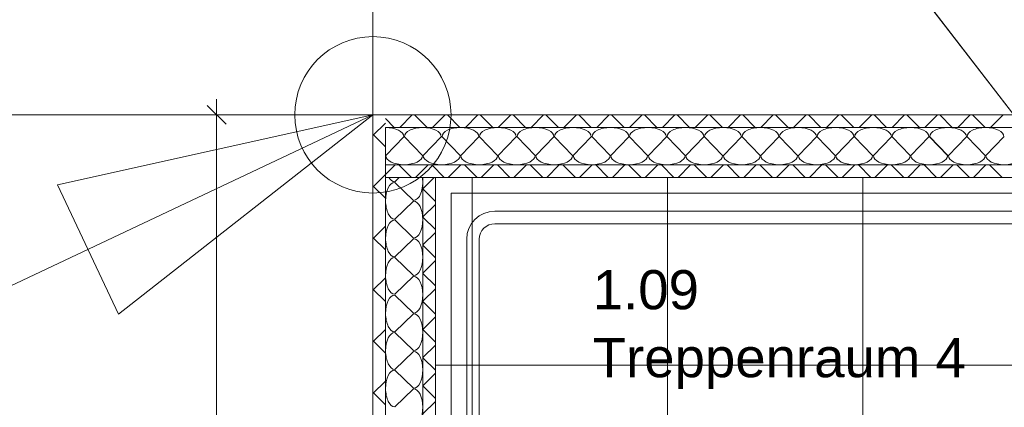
# Model space of a CAD drawing. Extents: x 229 to 926, y 37 to 878.
# Tile 41 of 163: x 359 to 422, y 715 to 739. Entities that reach past the tile are written whole.
import ezdxf
from ezdxf.lldxf.tags import DXFTag

# ---------------------------------------------------------------- set-up
doc = ezdxf.new("R2010")
doc.units = 0
doc.layers.get('0').update_dxf_attribs({"linetype": 'fein_strichliert', "lineweight": 13})
for name, color, linetype, lineweight in [('Axen', 7, 'Continuous', 25), ('Axen-A03CPAFYA9', 7, 'Continuous', 25), ('Beschriftung', 7, 'Continuous', 25), ('Beschriftung-A03CPAFWA9', 7, 'Continuous', 25), ('Deckenspiegel', 7, 'Continuous', 25), ('Fullfläche', 7, 'Continuous', 25), ('Fullfläche-A03CPAG4A9', 7, 'Continuous', 25), ('Maßlinien', 7, 'Continuous', 25), ('Maßlinien-A03CPAG1A9', 7, 'Continuous', 25), ('Räume', 7, 'Continuous', 25), ('Räume-A03CPAG6A9', 7, 'Continuous', 25), ('Treppen', 7, 'Continuous', 25), ('Treppen-A03CPAG3A9', 7, 'Continuous', 25), ('Wände', 7, 'Continuous', 25), ('Wände-A03CPAG0A9', 7, 'Continuous', 25)]:
    doc.layers.add(name, color=color, linetype=linetype, lineweight=lineweight)
doc.layers.add('X_Einfuegepunkt-A01FN4SOLQ', color=3, linetype='Continuous', lineweight=25, true_color=0x00ff00)
doc.layers.add('X_Einfuegepunkt-A01FN4SOLQ-A03CPAG7A9', color=3, linetype='Continuous', lineweight=25, true_color=0x00ff00)
doc.styles.get("Standard").update_dxf_attribs({"font": 'arial.ttf'})
tags = doc.linetypes.add('ALL_S25', pattern=[0.001, 0, -0.001]).pattern_tags.tags
tags[6:7] = [DXFTag(74, 4), DXFTag(75, 0), DXFTag(340, '0'), DXFTag(46, 1.0), DXFTag(50, 0.0), DXFTag(44, 0.0), DXFTag(45, 0.0)]
tags[4:5] = [DXFTag(74, 4), DXFTag(75, 0), DXFTag(340, '0'), DXFTag(46, 1.0), DXFTag(50, 0.0), DXFTag(44, 0.0), DXFTag(45, 0.0)]
tags = doc.linetypes.add('ALL_S25-A03CPAG2A9', pattern=[0.001, 0, -0.001]).pattern_tags.tags
tags[6:7] = [DXFTag(74, 4), DXFTag(75, 0), DXFTag(340, '0'), DXFTag(46, 1.0), DXFTag(50, 0.0), DXFTag(44, 0.0), DXFTag(45, 0.0)]
tags[4:5] = [DXFTag(74, 4), DXFTag(75, 0), DXFTag(340, '0'), DXFTag(46, 1.0), DXFTag(50, 0.0), DXFTag(44, 0.0), DXFTag(45, 0.0)]
tags = doc.linetypes.add('fein_strichliert', pattern=[4, 1, -2, 1]).pattern_tags.tags
tags[8:9] = [DXFTag(74, 4), DXFTag(75, 0), DXFTag(340, '0'), DXFTag(46, 0.0), DXFTag(50, 0.0), DXFTag(44, 0.0), DXFTag(45, 0.0)]
tags[6:7] = [DXFTag(74, 4), DXFTag(75, 0), DXFTag(340, '0'), DXFTag(46, 0.0), DXFTag(50, 0.0), DXFTag(44, 0.0), DXFTag(45, 0.0)]
tags[4:5] = [DXFTag(74, 4), DXFTag(75, 0), DXFTag(340, '0'), DXFTag(46, 0.0), DXFTag(50, 0.0), DXFTag(44, 0.0), DXFTag(45, 0.0)]

# ---------------------------------------------------------------- blocks, each defined once
blk = doc.blocks.new('Referenz-A03CPAFUA9', base_point=(255.728, 66.032))
at = {"layer": 'Axen', "color": 0, "linetype": 'ALL_S25', "lineweight": -2, "ltscale": 0.13}
for p, q in [((381.634, 66.032), (381.634, 801.546)), ((735.547, 733.346), (301.726, 733.346))]:
    blk.add_line(p, q, dxfattribs=at)
at = {"layer": 'Beschriftung', "color": 0, "lineweight": -2}
blk.add_line((432.138, 721.002), (373.242, 797.498), dxfattribs=at)
at = {"layer": 'Fullfläche', "color": 0, "lineweight": -2}
for p, q in [((384.154, 733.346), (383.355, 732.545)), ((384.301, 733.346), (385.101, 732.545)), ((386.254, 733.346), (385.455, 732.545)), ((386.401, 733.346), (387.2, 732.545)), ((388.354, 733.346), (387.555, 732.545)), ((388.501, 733.346), (389.301, 732.545)), ((390.454, 733.346), (389.655, 732.545)), ((390.601, 733.346), (391.401, 732.545)), ((392.554, 733.346), (391.755, 732.545)), ((392.701, 733.346), (393.501, 732.545)), ((394.654, 733.346), (393.855, 732.545)), ((394.801, 733.346), (395.601, 732.546)), ((396.754, 733.346), (395.955, 732.546)), ((396.901, 733.346), (397.701, 732.546)), ((398.854, 733.346), (398.055, 732.546)), ((399.001, 733.346), (399.801, 732.546)), ((400.954, 733.346), (400.155, 732.546)), ((401.101, 733.346), (401.901, 732.546)), ((403.054, 733.346), (402.255, 732.546)), ((403.201, 733.346), (404.001, 732.546)), ((405.154, 733.346), (404.355, 732.546)), ((405.302, 733.346), (406.101, 732.546)), ((407.254, 733.346), (406.455, 732.546)), ((407.402, 733.346), (408.201, 732.546)), ((409.354, 733.346), (408.555, 732.546)), ((409.502, 733.346), (410.301, 732.546)), ((411.454, 733.346), (410.655, 732.546)), ((411.602, 733.346), (412.401, 732.546)), ((413.554, 733.346), (412.755, 732.546)), ((413.702, 733.346), (414.501, 732.546)), ((415.654, 733.346), (414.855, 732.546)), ((415.802, 733.346), (416.601, 732.546)), ((417.754, 733.346), (416.955, 732.546)), ((417.902, 733.346), (418.701, 732.546)), ((419.854, 733.346), (419.055, 732.546)), ((420.002, 733.346), (420.801, 732.546)), ((421.954, 733.346), (421.155, 732.546)), ((381.634, 732.025), (382.434, 732.824)), ((382.433, 733.113), (383, 732.545)), ((381.634, 732.109), (382.434, 731.31)), ((382.457, 730.746), (383.609, 731.946)), ((383.657, 731.946), (384.809, 730.746)), ((384.857, 730.746), (386.009, 731.946)), ((386.057, 731.946), (387.209, 730.746)), ((387.257, 730.746), (388.409, 731.946)), ((388.457, 731.946), (389.609, 730.746)), ((389.657, 730.746), (390.809, 731.946)), ((390.857, 731.946), (392.009, 730.746)), ((392.057, 730.746), (393.209, 731.946)), ((393.257, 731.946), (394.409, 730.746)), ((394.457, 730.746), (395.609, 731.946)), ((395.657, 731.946), (396.809, 730.746)), ((396.857, 730.746), (398.009, 731.946)), ((398.057, 731.946), (399.209, 730.746)), ((399.257, 730.746), (400.409, 731.946)), ((400.457, 731.946), (401.609, 730.746)), ((401.657, 730.746), (402.809, 731.946)), ((402.857, 731.946), (404.009, 730.746)), ((404.057, 730.746), (405.209, 731.946)), ((405.257, 731.946), (406.41, 730.746)), ((406.457, 730.746), (407.609, 731.946)), ((407.657, 731.946), (408.809, 730.746)), ((408.858, 730.746), (410.01, 731.946)), ((410.057, 731.946), (411.21, 730.746)), ((411.258, 730.746), (412.41, 731.946)), ((412.458, 731.946), (413.61, 730.746)), ((413.658, 730.746), (414.81, 731.946)), ((414.858, 731.946), (416.01, 730.746)), ((416.057, 730.746), (417.21, 731.946)), ((417.258, 731.946), (418.41, 730.746)), ((418.458, 730.746), (419.61, 731.946)), ((419.658, 731.946), (420.81, 730.746)), ((420.858, 730.746), (422.01, 731.946)), ((382.433, 729.521), (383.061, 730.149)), ((384.097, 729.346), (383.295, 730.149)), ((384.359, 729.346), (385.161, 730.149)), ((386.197, 729.346), (385.395, 730.149)), ((386.459, 729.346), (387.261, 730.149)), ((388.297, 729.346), (387.495, 730.149)), ((388.559, 729.346), (389.361, 730.149)), ((390.397, 729.346), (389.595, 730.149)), ((390.659, 729.346), (391.461, 730.149)), ((392.497, 729.346), (391.695, 730.149)), ((392.759, 729.346), (393.561, 730.149)), ((394.597, 729.346), (393.795, 730.149)), ((394.859, 729.346), (395.661, 730.149)), ((396.697, 729.346), (395.895, 730.149)), ((396.959, 729.346), (397.761, 730.149)), ((398.797, 729.346), (397.995, 730.149)), ((399.059, 729.346), (399.86, 730.148)), ((400.897, 729.346), (400.095, 730.148)), ((401.159, 729.346), (401.96, 730.148)), ((402.997, 729.346), (402.195, 730.148)), ((403.259, 729.346), (404.06, 730.148)), ((405.097, 729.346), (404.296, 730.148)), ((405.359, 729.346), (406.16, 730.148)), ((407.197, 729.346), (406.396, 730.148)), ((407.459, 729.346), (408.26, 730.148)), ((409.297, 729.346), (408.496, 730.148)), ((409.559, 729.346), (410.36, 730.148)), ((411.397, 729.346), (410.596, 730.148)), ((411.659, 729.346), (412.46, 730.148)), ((413.497, 729.346), (412.696, 730.148)), ((413.759, 729.346), (414.56, 730.148)), ((415.597, 729.346), (414.796, 730.148)), ((415.859, 729.346), (416.66, 730.148)), ((417.698, 729.346), (416.896, 730.148)), ((417.959, 729.346), (418.76, 730.148)), ((419.798, 729.346), (418.996, 730.148)), ((420.059, 729.346), (420.86, 730.148)), ((421.898, 729.346), (421.096, 730.148)), ((381.634, 728.725), (382.434, 729.524)), ((383.034, 729.07), (383.321, 729.346)), ((384.234, 727.87), (383.034, 729.022)), ((384.834, 728.624), (385.557, 729.346)), ((381.634, 728.809), (382.434, 728.01)), ((384.834, 728.61), (385.634, 727.811)), ((383.034, 726.67), (384.234, 727.822)), ((384.834, 726.824), (385.634, 727.623)), ((384.234, 725.47), (383.034, 726.622)), ((384.834, 726.81), (385.634, 726.011)), ((381.635, 725.425), (382.434, 726.224)), ((384.834, 725.024), (385.634, 725.823)), ((381.635, 725.508), (382.435, 724.709)), ((383.034, 724.27), (384.234, 725.422)), ((384.834, 725.01), (385.634, 724.211)), ((384.234, 723.07), (383.034, 724.222)), ((384.834, 723.224), (385.634, 724.023)), ((381.635, 722.126), (382.435, 722.925)), ((383.034, 721.87), (384.234, 723.022)), ((384.834, 723.21), (385.634, 722.411)), ((381.635, 722.208), (382.435, 721.409)), ((384.834, 721.424), (385.634, 722.223)), ((384.234, 720.67), (383.034, 721.822)), ((384.834, 721.41), (385.634, 720.611)), ((383.034, 719.47), (384.234, 720.622)), ((384.834, 719.623), (385.634, 720.423)), ((381.635, 718.826), (382.435, 719.625)), ((384.834, 719.61), (385.634, 718.811)), ((381.635, 718.908), (382.435, 718.108)), ((384.234, 718.27), (383.034, 719.422)), ((383.034, 717.07), (384.234, 718.222)), ((384.834, 717.823), (385.634, 718.623)), ((384.834, 717.81), (385.634, 717.011)), ((384.234, 715.87), (383.034, 717.022)), ((381.636, 715.526), (382.436, 716.325)), ((384.834, 716.023), (385.634, 716.823)), ((383.034, 714.67), (384.234, 715.822)), ((384.834, 716.01), (385.634, 715.211)), ((381.636, 715.607), (382.436, 714.808)), ((384.834, 714.223), (385.634, 715.023))]:
    blk.add_line(p, q, dxfattribs=at)
for centre, major_axis, start_param, end_param in [((382.433, 731.946), (1.176, 0), 0, 1.570795), ((384.833, 731.946), (1.176, 0), 1.570796, 3.141593), ((384.833, 731.946), (1.176, 0), 0, 1.570796), ((387.233, 731.946), (1.176, 0), 1.570796, 3.141593), ((387.233, 731.946), (1.176, 0), 0, 1.570796), ((389.633, 731.946), (1.176, 0), 1.570796, 3.141593), ((389.633, 731.946), (1.176, 0), 0, 1.570796), ((392.033, 731.946), (1.176, 0), 1.570796, 3.141593), ((392.033, 731.946), (1.176, 0), 0, 1.570796), ((394.433, 731.946), (1.176, 0), 1.570796, 3.141593), ((394.433, 731.946), (1.176, 0), 0, 1.570796), ((396.833, 731.946), (1.176, 0), 1.570796, 3.141593), ((396.833, 731.946), (1.176, 0), 0, 1.570796), ((399.233, 731.946), (1.176, 0), 1.570796, 3.141593), ((399.233, 731.946), (1.176, 0), 0, 1.570796), ((401.633, 731.946), (1.176, 0), 1.570796, 3.141593), ((401.633, 731.946), (1.176, 0), 0, 1.570796), ((404.033, 731.946), (1.176, 0), 1.570796, 3.141593), ((404.033, 731.946), (1.176, 0), 0, 1.570796), ((406.433, 731.946), (1.176, 0), 1.570796, 3.141593), ((406.433, 731.946), (1.176, 0), 0, 1.570796), ((408.833, 731.946), (1.176, 0), 1.570796, 3.141593), ((408.833, 731.946), (1.176, 0), 0, 1.570796), ((411.234, 731.946), (1.176, 0), 1.570796, 3.141593), ((411.234, 731.946), (1.176, 0), 0, 1.570796), ((413.634, 731.946), (1.176, 0), 1.570796, 3.141593), ((413.634, 731.946), (1.176, 0), 0, 1.570796), ((416.034, 731.946), (1.176, 0), 1.570796, 3.141593), ((416.034, 731.946), (1.176, 0), 0, 1.570796), ((418.434, 731.946), (1.176, 0), 1.570796, 3.141593), ((418.434, 731.946), (1.176, 0), 0, 1.570796), ((420.834, 731.946), (1.176, 0), 1.570796, 3.141593), ((420.834, 731.946), (1.176, 0), 0, 1.570796), ((383.633, 730.746), (1.176, 0), 3.141593, 6.283185), ((386.033, 730.746), (1.176, 0), 3.141593, 6.283185), ((388.433, 730.746), (1.176, 0), 3.141593, 6.283185), ((390.833, 730.746), (1.176, 0), 3.141593, 6.283185), ((393.233, 730.746), (1.176, 0), 3.141593, 6.283185), ((395.633, 730.746), (1.176, 0), 3.141593, 6.283185), ((398.033, 730.746), (1.176, 0), 3.141593, 6.283185), ((400.433, 730.746), (1.176, 0), 3.141593, 6.283185), ((402.833, 730.746), (1.176, 0), 3.141593, 6.283185), ((405.233, 730.746), (1.176, 0), 3.141593, 6.283185), ((407.634, 730.746), (1.176, 0), 3.141593, 6.283185), ((410.033, 730.746), (1.176, 0), 3.141593, 6.283185), ((412.434, 730.746), (1.176, 0), 3.141593, 6.283185), ((414.834, 730.746), (1.176, 0), 3.141593, 6.283185), ((417.234, 730.746), (1.176, 0), 3.141593, 6.283185), ((419.634, 730.746), (1.176, 0), 3.141593, 6.283185), ((422.034, 730.746), (1.176, 0), 3.141593, 6.283185), ((383.034, 727.846), (0, 1.176), 0, 1.570796), ((383.034, 730.246), (0, 1.176), 2.442345, 3.141593), ((384.234, 729.046), (0, 1.176), 3.141593, 4.970331), ((383.034, 727.846), (0, 1.176), 1.570796, 3.141593), ((384.234, 726.646), (0, 1.176), 3.141593, 6.283185), ((383.034, 725.446), (0, 1.176), 0, 1.570796), ((383.034, 725.446), (0, 1.176), 1.570796, 3.141593), ((384.234, 724.246), (0, 1.176), 3.141593, 6.283185), ((383.034, 723.046), (0, 1.176), 0, 1.570796), ((383.034, 723.046), (0, 1.176), 1.570796, 3.141593), ((384.234, 721.846), (0, 1.176), 3.141593, 6.283185), ((383.034, 720.646), (0, 1.176), 0, 1.570796), ((383.034, 720.646), (0, 1.176), 1.570796, 3.141593), ((384.234, 719.446), (0, 1.176), 3.141593, 6.283185), ((383.034, 718.246), (0, 1.176), 0, 1.570796), ((383.034, 718.246), (0, 1.176), 1.570796, 3.141593), ((384.234, 717.046), (0, 1.176), 3.141593, 6.283185), ((383.034, 715.846), (0, 1.176), 0, 1.570796), ((383.034, 715.846), (0, 1.176), 1.570796, 3.141593), ((384.234, 714.646), (0, 1.176), 3.141593, 6.283185)]:
    blk.add_ellipse(centre, major_axis=major_axis, ratio=0.5, start_param=start_param, end_param=end_param, dxfattribs=at)
at = {"layer": 'Maßlinien', "color": 0, "lineweight": -2}
for p, q in [((371.634, 733.346), (371.634, 734.346)), ((371.634, 733.346), (370.634, 733.346)), ((372.234, 732.746), (371.034, 733.946)), ((371.634, 733.346), (372.634, 733.346)), ((371.634, 665.345), (371.634, 733.346))]:
    blk.add_line(p, q, dxfattribs=at)
at = {"layer": 'Treppen', "color": 0, "lineweight": -2}
for p, q in [((385.634, 667.845), (385.634, 729.346)), ((439.625, 729.346), (385.634, 729.346)), ((439.234, 728.346), (386.634, 728.346)), ((386.634, 668.845), (386.634, 728.346)), ((485.435, 727.186), (389.434, 727.186)), ((438.53, 726.386), (389.434, 726.386)), ((387.634, 671.805), (387.634, 725.386)), ((388.434, 671.805), (388.434, 725.386))]:
    blk.add_line(p, q, dxfattribs=at)
for major_axis in [(0, 1.8), (0, 1)]:
    blk.add_ellipse((389.434, 725.386), major_axis=major_axis, ratio=1, start_param=0, end_param=1.570796, dxfattribs=at)
at = {"layer": 'Wände', "color": 0, "lineweight": -2}
for p, q in [((381.634, 665.345), (381.634, 733.346)), ((381.634, 733.346), (506.335, 733.346)), ((506.335, 732.546), (382.433, 732.545)), ((382.433, 732.545), (382.433, 729.346)), ((382.433, 730.146), (506.335, 730.146)), ((506.335, 729.346), (382.433, 729.346)), ((382.433, 729.346), (382.433, 667.845)), ((384.834, 667.845), (384.834, 729.346)), ((385.634, 729.346), (385.634, 667.845))]:
    blk.add_line(p, q, dxfattribs=at)
at = {"layer": 'X_Einfuegepunkt-A01FN4SOLQ', "color": 0, "lineweight": -2}
for p, q in [((381.634, 733.346), (381.634, 741.111)), ((381.634, 733.346), (288.119, 689.192)), ((381.634, 733.346), (361.45, 728.872)), ((381.634, 733.346), (365.355, 720.603)), ((381.634, 733.346), (373.869, 733.346)), ((381.634, 733.346), (389.398, 733.346)), ((381.634, 733.346), (381.634, 725.581)), ((361.45, 728.872), (365.355, 720.603))]:
    blk.add_line(p, q, dxfattribs=at)
blk.add_circle((381.634, 733.346), 5, dxfattribs=at)
at = {"layer": 'Räume', "color": 0, "lineweight": -2, "char_height": 2.50002, "attachment_point": 1, "rotation": 0.00001}
for s, insert in [('{\\fArial;1.09}', (395.698, 723.415)), ('{\\fArial;Treppenraum 4}', (395.698, 719.07))]:
    blk.add_mtext(s, dxfattribs=dict(at, insert=insert))
blk = doc.blocks.new('Referenz-A03CPAG8A9', base_point=(281.599, 66.032))
at = {"layer": 'Axen-A03CPAFYA9', "color": 0, "linetype": 'ALL_S25-A03CPAG2A9', "lineweight": -2, "ltscale": 0.13}
for p, q in [((381.634, 66.032), (381.634, 801.545)), ((735.547, 733.346), (301.727, 733.346))]:
    blk.add_line(p, q, dxfattribs=at)
at = {"layer": 'Beschriftung-A03CPAFWA9', "color": 0, "lineweight": -2}
blk.add_line((432.138, 721.002), (373.242, 797.497), dxfattribs=at)
at = {"layer": 'Deckenspiegel', "color": 0, "lineweight": -2}
for p, q in [((552.833, 729.346), (385.634, 729.346)), ((385.634, 729.346), (385.634, 667.846)), ((387.984, 667.846), (387.984, 729.346)), ((400.484, 667.846), (400.484, 729.346)), ((412.984, 667.846), (412.984, 729.346)), ((385.634, 717.346), (552.833, 717.346))]:
    blk.add_line(p, q, dxfattribs=at)
at = {"layer": 'Fullfläche-A03CPAG4A9', "color": 0, "lineweight": -2}
for p, q in [((384.154, 733.346), (383.355, 732.546)), ((384.301, 733.346), (385.1, 732.546)), ((386.254, 733.346), (385.455, 732.546)), ((386.401, 733.346), (387.2, 732.546)), ((388.354, 733.346), (387.555, 732.546)), ((388.501, 733.346), (389.3, 732.546)), ((390.454, 733.346), (389.655, 732.546)), ((390.601, 733.346), (391.4, 732.546)), ((392.554, 733.346), (391.755, 732.546)), ((392.701, 733.346), (393.5, 732.546)), ((394.654, 733.346), (393.855, 732.546)), ((394.801, 733.346), (395.6, 732.546)), ((396.754, 733.346), (395.955, 732.546)), ((396.901, 733.346), (397.7, 732.546)), ((398.854, 733.346), (398.055, 732.546)), ((399.001, 733.346), (399.801, 732.546)), ((400.954, 733.346), (400.155, 732.546)), ((401.101, 733.346), (401.901, 732.546)), ((403.054, 733.346), (402.255, 732.546)), ((403.201, 733.346), (404.001, 732.546)), ((405.154, 733.346), (404.355, 732.546)), ((405.301, 733.346), (406.101, 732.546)), ((407.254, 733.346), (406.455, 732.546)), ((407.401, 733.346), (408.201, 732.546)), ((409.354, 733.346), (408.555, 732.546)), ((409.501, 733.346), (410.301, 732.546)), ((411.454, 733.346), (410.655, 732.546)), ((411.601, 733.346), (412.401, 732.546)), ((413.554, 733.346), (412.755, 732.546)), ((413.701, 733.346), (414.501, 732.546)), ((415.654, 733.346), (414.855, 732.546)), ((415.801, 733.346), (416.601, 732.546)), ((417.754, 733.346), (416.955, 732.546)), ((417.901, 733.346), (418.701, 732.546)), ((419.854, 733.346), (419.055, 732.546)), ((420.001, 733.346), (420.801, 732.546)), ((421.954, 733.346), (421.155, 732.546)), ((381.634, 732.025), (382.434, 732.824)), ((382.433, 733.113), (383, 732.546)), ((381.634, 732.109), (382.434, 731.31)), ((382.457, 730.746), (383.609, 731.946)), ((383.657, 731.946), (384.809, 730.746)), ((384.857, 730.746), (386.009, 731.946)), ((386.057, 731.946), (387.209, 730.746)), ((387.257, 730.746), (388.409, 731.946)), ((388.457, 731.946), (389.609, 730.746)), ((389.657, 730.746), (390.809, 731.946)), ((390.857, 731.946), (392.009, 730.746)), ((392.057, 730.746), (393.209, 731.946)), ((393.257, 731.946), (394.409, 730.746)), ((394.457, 730.746), (395.609, 731.946)), ((395.657, 731.946), (396.809, 730.746)), ((396.857, 730.746), (398.009, 731.946)), ((398.057, 731.946), (399.209, 730.746)), ((399.257, 730.746), (400.409, 731.946)), ((400.457, 731.946), (401.609, 730.746)), ((401.657, 730.746), (402.809, 731.946)), ((402.857, 731.946), (404.009, 730.746)), ((404.057, 730.746), (405.209, 731.946)), ((405.257, 731.946), (406.409, 730.746)), ((406.457, 730.746), (407.609, 731.946)), ((407.657, 731.946), (408.809, 730.746)), ((408.857, 730.746), (410.009, 731.946)), ((410.057, 731.946), (411.209, 730.746)), ((411.257, 730.746), (412.409, 731.946)), ((412.457, 731.946), (413.609, 730.746)), ((413.657, 730.746), (414.809, 731.946)), ((414.857, 731.946), (416.009, 730.746)), ((416.057, 730.746), (417.209, 731.946)), ((417.257, 731.946), (418.409, 730.746)), ((418.457, 730.746), (419.609, 731.946)), ((419.657, 731.946), (420.809, 730.746)), ((420.857, 730.746), (422.009, 731.946)), ((382.433, 729.521), (383.061, 730.149)), ((384.097, 729.346), (383.295, 730.149)), ((384.359, 729.346), (385.161, 730.149)), ((386.197, 729.346), (385.395, 730.149)), ((386.459, 729.346), (387.261, 730.149)), ((388.297, 729.346), (387.495, 730.149)), ((388.559, 729.346), (389.361, 730.149)), ((390.397, 729.346), (389.595, 730.149)), ((390.659, 729.346), (391.461, 730.149)), ((392.497, 729.346), (391.695, 730.149)), ((392.759, 729.346), (393.56, 730.149)), ((394.597, 729.346), (393.795, 730.149)), ((394.859, 729.346), (395.66, 730.149)), ((396.697, 729.346), (395.895, 730.149)), ((396.959, 729.346), (397.76, 730.149)), ((398.797, 729.346), (397.995, 730.149)), ((399.059, 729.346), (399.86, 730.148)), ((400.897, 729.346), (400.095, 730.148)), ((401.158, 729.346), (401.96, 730.148)), ((402.997, 729.346), (402.195, 730.148)), ((403.258, 729.346), (404.06, 730.148)), ((405.097, 729.346), (404.295, 730.148)), ((405.358, 729.346), (406.16, 730.148)), ((407.197, 729.346), (406.395, 730.148)), ((407.458, 729.346), (408.26, 730.148)), ((409.297, 729.346), (408.496, 730.148)), ((409.558, 729.346), (410.36, 730.148)), ((411.397, 729.346), (410.596, 730.148)), ((411.658, 729.346), (412.46, 730.148)), ((413.497, 729.346), (412.696, 730.148)), ((413.758, 729.346), (414.56, 730.148)), ((415.597, 729.346), (414.796, 730.148)), ((415.858, 729.346), (416.66, 730.148)), ((417.697, 729.346), (416.896, 730.148)), ((417.958, 729.346), (418.759, 730.148)), ((419.797, 729.346), (418.996, 730.148)), ((420.058, 729.346), (420.859, 730.148)), ((421.897, 729.346), (421.096, 730.148)), ((381.634, 728.725), (382.434, 729.524)), ((383.034, 729.07), (383.321, 729.346)), ((384.234, 727.87), (383.034, 729.022)), ((384.834, 728.624), (385.557, 729.346)), ((381.634, 728.809), (382.434, 728.01)), ((384.834, 728.61), (385.634, 727.811)), ((383.034, 726.67), (384.234, 727.822)), ((384.834, 726.824), (385.634, 727.623)), ((384.234, 725.47), (383.034, 726.622)), ((384.834, 726.81), (385.634, 726.011)), ((381.635, 725.425), (382.434, 726.225)), ((384.834, 725.024), (385.634, 725.823)), ((381.635, 725.509), (382.435, 724.709)), ((383.034, 724.27), (384.234, 725.422)), ((384.834, 725.01), (385.634, 724.211)), ((384.234, 723.07), (383.034, 724.222)), ((384.834, 723.224), (385.634, 724.023)), ((381.635, 722.126), (382.435, 722.925)), ((383.034, 721.87), (384.234, 723.022)), ((384.834, 723.21), (385.634, 722.411)), ((381.635, 722.208), (382.435, 721.409)), ((384.834, 721.424), (385.634, 722.223)), ((384.234, 720.67), (383.034, 721.822)), ((384.834, 721.41), (385.634, 720.611)), ((383.034, 719.47), (384.234, 720.622)), ((384.834, 719.624), (385.634, 720.423)), ((381.635, 718.826), (382.435, 719.625)), ((384.834, 719.61), (385.634, 718.811)), ((381.635, 718.908), (382.435, 718.109)), ((384.234, 718.27), (383.034, 719.422)), ((383.034, 717.07), (384.234, 718.222)), ((384.834, 717.824), (385.634, 718.623)), ((384.834, 717.81), (385.634, 717.011)), ((384.234, 715.87), (383.034, 717.022)), ((381.636, 715.527), (382.436, 716.326)), ((384.834, 716.024), (385.634, 716.823)), ((383.034, 714.67), (384.234, 715.822)), ((384.834, 716.01), (385.634, 715.211)), ((381.636, 715.607), (382.436, 714.808)), ((384.834, 714.224), (385.634, 715.023))]:
    blk.add_line(p, q, dxfattribs=at)
for centre, major_axis, start_param, end_param in [((382.433, 731.946), (1.176, 0), 0, 1.570795), ((384.833, 731.946), (1.176, 0), 1.570796, 3.141593), ((384.833, 731.946), (1.176, 0), 0, 1.570796), ((387.233, 731.946), (1.176, 0), 1.570796, 3.141593), ((387.233, 731.946), (1.176, 0), 0, 1.570796), ((389.633, 731.946), (1.176, 0), 1.570796, 3.141593), ((389.633, 731.946), (1.176, 0), 0, 1.570796), ((392.033, 731.946), (1.176, 0), 1.570796, 3.141593), ((392.033, 731.946), (1.176, 0), 0, 1.570796), ((394.433, 731.946), (1.176, 0), 1.570796, 3.141593), ((394.433, 731.946), (1.176, 0), 0, 1.570796), ((396.833, 731.946), (1.176, 0), 1.570796, 3.141593), ((396.833, 731.946), (1.176, 0), 0, 1.570796), ((399.233, 731.946), (1.176, 0), 1.570796, 3.141593), ((399.233, 731.946), (1.176, 0), 0, 1.570796), ((401.633, 731.946), (1.176, 0), 1.570796, 3.141593), ((401.633, 731.946), (1.176, 0), 0, 1.570796), ((404.033, 731.946), (1.176, 0), 1.570796, 3.141593), ((404.033, 731.946), (1.176, 0), 0, 1.570796), ((406.433, 731.946), (1.176, 0), 1.570796, 3.141593), ((406.433, 731.946), (1.176, 0), 0, 1.570796), ((408.833, 731.946), (1.176, 0), 1.570796, 3.141593), ((408.833, 731.946), (1.176, 0), 0, 1.570796), ((411.233, 731.946), (1.176, 0), 1.570796, 3.141593), ((411.233, 731.946), (1.176, 0), 0, 1.570796), ((413.633, 731.946), (1.176, 0), 1.570796, 3.141593), ((413.633, 731.946), (1.176, 0), 0, 1.570796), ((416.033, 731.946), (1.176, 0), 1.570796, 3.141593), ((416.033, 731.946), (1.176, 0), 0, 1.570796), ((418.433, 731.946), (1.176, 0), 1.570796, 3.141593), ((418.433, 731.946), (1.176, 0), 0, 1.570796), ((420.833, 731.946), (1.176, 0), 1.570796, 3.141593), ((420.833, 731.946), (1.176, 0), 0, 1.570796), ((383.633, 730.746), (1.176, 0), 3.141593, 6.283185), ((386.033, 730.746), (1.176, 0), 3.141593, 6.283185), ((388.433, 730.746), (1.176, 0), 3.141593, 6.283185), ((390.833, 730.746), (1.176, 0), 3.141593, 6.283185), ((393.233, 730.746), (1.176, 0), 3.141593, 6.283185), ((395.633, 730.746), (1.176, 0), 3.141593, 6.283185), ((398.033, 730.746), (1.176, 0), 3.141593, 6.283185), ((400.433, 730.746), (1.176, 0), 3.141593, 6.283185), ((402.833, 730.746), (1.176, 0), 3.141593, 6.283185), ((405.233, 730.746), (1.176, 0), 3.141593, 6.283185), ((407.633, 730.746), (1.176, 0), 3.141593, 6.283185), ((410.033, 730.746), (1.176, 0), 3.141593, 6.283185), ((412.433, 730.746), (1.176, 0), 3.141593, 6.283185), ((414.833, 730.746), (1.176, 0), 3.141593, 6.283185), ((417.233, 730.746), (1.176, 0), 3.141593, 6.283185), ((419.633, 730.746), (1.176, 0), 3.141593, 6.283185), ((422.033, 730.746), (1.176, 0), 3.141593, 6.283185), ((383.034, 727.846), (0, 1.176), 0, 1.570796), ((383.034, 730.246), (0, 1.176), 2.442345, 3.141593), ((384.234, 729.046), (0, 1.176), 3.141593, 4.970331), ((383.034, 727.846), (0, 1.176), 1.570796, 3.141593), ((384.234, 726.646), (0, 1.176), 3.141593, 6.283185), ((383.034, 725.446), (0, 1.176), 0, 1.570796), ((383.034, 725.446), (0, 1.176), 1.570796, 3.141593), ((384.234, 724.246), (0, 1.176), 3.141593, 6.283185), ((383.034, 723.046), (0, 1.176), 0, 1.570796), ((383.034, 723.046), (0, 1.176), 1.570796, 3.141593), ((384.234, 721.846), (0, 1.176), 3.141593, 6.283185), ((383.034, 720.646), (0, 1.176), 0, 1.570796), ((383.034, 720.646), (0, 1.176), 1.570796, 3.141593), ((384.234, 719.446), (0, 1.176), 3.141593, 6.283185), ((383.034, 718.246), (0, 1.176), 0, 1.570796), ((383.034, 718.246), (0, 1.176), 1.570796, 3.141593), ((384.234, 717.046), (0, 1.176), 3.141593, 6.283185), ((383.034, 715.846), (0, 1.176), 0, 1.570796), ((383.034, 715.846), (0, 1.176), 1.570796, 3.141593), ((384.234, 714.646), (0, 1.176), 3.141593, 6.283185)]:
    blk.add_ellipse(centre, major_axis=major_axis, ratio=0.5, start_param=start_param, end_param=end_param, dxfattribs=at)
at = {"layer": 'Maßlinien-A03CPAG1A9', "color": 0, "lineweight": -2}
for p, q in [((371.634, 733.346), (371.634, 734.346)), ((371.634, 733.346), (370.634, 733.346)), ((372.234, 732.746), (371.034, 733.946)), ((371.634, 733.346), (372.634, 733.346)), ((371.634, 665.346), (371.634, 733.346))]:
    blk.add_line(p, q, dxfattribs=at)
at = {"layer": 'Treppen-A03CPAG3A9', "color": 0, "lineweight": -2}
for p, q in [((385.634, 667.846), (385.634, 729.346)), ((439.625, 729.346), (385.634, 729.346)), ((439.234, 728.346), (386.634, 728.346)), ((386.634, 668.846), (386.634, 728.346)), ((485.433, 727.186), (389.434, 727.186)), ((438.529, 726.386), (389.434, 726.386)), ((387.634, 671.806), (387.634, 725.386)), ((388.434, 671.806), (388.434, 725.386))]:
    blk.add_line(p, q, dxfattribs=at)
for major_axis in [(0, 1.8), (0, 1)]:
    blk.add_ellipse((389.434, 725.386), major_axis=major_axis, ratio=1, start_param=0, end_param=1.570796, dxfattribs=at)
at = {"layer": 'Wände-A03CPAG0A9', "color": 0, "lineweight": -2}
for p, q in [((381.634, 665.346), (381.634, 733.346)), ((381.634, 733.346), (506.333, 733.346)), ((506.333, 732.546), (382.433, 732.546)), ((382.433, 732.546), (382.433, 729.346)), ((382.433, 730.146), (506.334, 730.146)), ((506.333, 729.346), (382.433, 729.346)), ((382.433, 729.346), (382.433, 667.846)), ((384.834, 667.846), (384.834, 729.346)), ((385.634, 729.346), (385.634, 667.846))]:
    blk.add_line(p, q, dxfattribs=at)
at = {"layer": 'X_Einfuegepunkt-A01FN4SOLQ-A03CPAG7A9', "color": 0, "lineweight": -2}
for p, q in [((381.634, 733.346), (381.634, 741.111)), ((381.634, 733.346), (288.119, 689.192)), ((381.634, 733.346), (361.45, 728.872)), ((381.634, 733.346), (365.355, 720.603)), ((381.634, 733.346), (373.869, 733.346)), ((381.634, 733.346), (389.398, 733.346)), ((381.634, 733.346), (381.634, 725.581)), ((361.45, 728.872), (365.355, 720.603))]:
    blk.add_line(p, q, dxfattribs=at)
blk.add_circle((381.634, 733.346), 5, dxfattribs=at)
at = {"layer": 'Räume-A03CPAG6A9', "color": 0, "lineweight": -2, "char_height": 2.49999, "attachment_point": 1, "rotation": 0.00001}
for s, insert in [('{\\fArial;1.09}', (395.698, 723.415)), ('{\\fArial;Treppenraum 4}', (395.698, 719.07))]:
    blk.add_mtext(s, dxfattribs=dict(at, insert=insert))

msp = doc.modelspace()

# ---------------------------------------------------------------- block references
at = {"color": 251, "lineweight": 13, "ltscale": 0.13, "true_color": 0x606060}
for name, p in [('Referenz-A03CPAFUA9', (255.728, 66.032)), ('Referenz-A03CPAG8A9', (281.599, 66.032))]:
    msp.add_blockref(name, p, dxfattribs=at)

doc.saveas('drawing.dxf')
